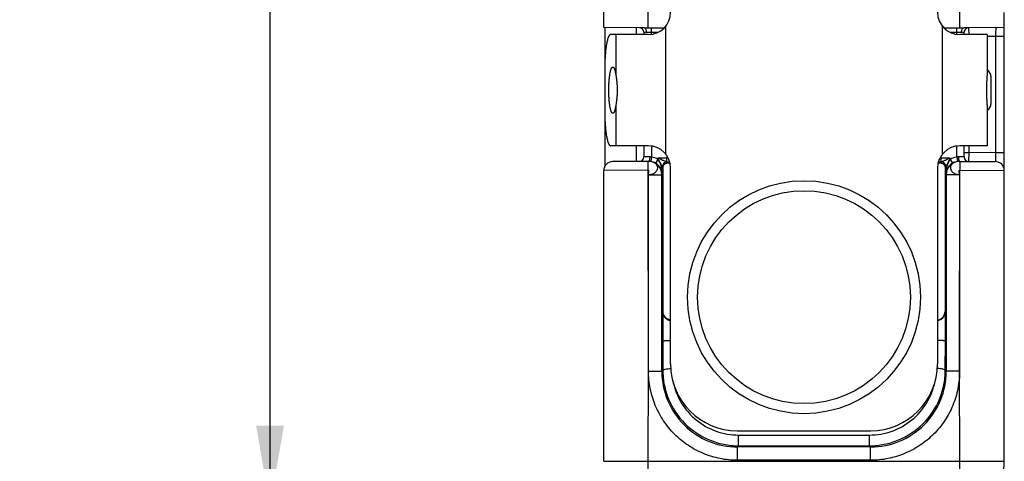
# Model space of a CAD drawing. Header units: inches. Extents: x 0 to 22, y 0 to 17.
# Tile 38 of 42: x 14 to 16.3, y 12.5 to 13.5. Entities that reach past the tile are written whole.
import ezdxf

# ---------------------------------------------------------------- set-up
doc = ezdxf.new("R2010")
doc.units = ezdxf.units.IN
doc.header["$LTSCALE"] = 1.21
doc.header["$MEASUREMENT"] = 0
doc.layers.get('0').update_dxf_attribs({"linetype": 'CONTINUOUS'})
for name, color, linetype in [('02___PRT_ALL_AXES', 7, 'CONTINUOUS'), ('DIMENSIONS', 7, 'CONTINUOUS'), ('FEATURES', 7, 'CONTINUOUS')]:
    doc.layers.add(name, color=color, linetype=linetype)
doc.styles.get("Standard").update_dxf_attribs({"font": 'txt', "width": 0.8})
doc.dimstyles.new('DIMSTYLE_1', dxfattribs={"dimtxt": 0.125, "dimasz": 0.18, "dimexe": 0.125, "dimexo": 0.0625, "dimgap": 0.0625, "dimtad": 0, "dimtih": 1, "dimtoh": 1, "dimzin": 4, "dimdsep": 46, "dimtxsty": 'STANDARD', "dimblk": '_FILLED', "dimblk1": '_FILLED', "dimblk2": '_FILLED', "dimcen": 0.09, "dimadec": 0, "dimazin": 0, "dimtp": 0.001, "dimtm": 0.001, "dimtfac": 1, "dimtofl": 0, "dimtmove": 0, "dimatfit": 3, "dimldrblk": '_FILLED', "dimfxl": 1, "dimtolj": 1, "dimtzin": 4, "dimarcsym": 0})

# ---------------------------------------------------------------- blocks, each defined once
blk = doc.blocks.new('_FILLED')
at = {"color": 0, "linetype": 'BYBLOCK'}
blk.add_solid([(0, 0), (-1, 0.174), (-1, -0.174)], dxfattribs=at)
blk = doc.blocks.new('*D5')
at = {"layer": 'DIMENSIONS', "color": 2, "linetype": 'CONTINUOUS'}
for p, q in [((15.317, 15.1669), (14.4775, 15.1669)), ((14.6025, 15.1669), (14.6025, 13.9006)), ((14.6025, 12.3842), (14.6025, 13.6506)), ((15.39, 12.3842), (14.4775, 12.3842))]:
    blk.add_line(p, q, dxfattribs=at)
at = {"layer": 'DIMENSIONS', "color": 2, "linetype": 'CONTINUOUS', "xscale": 0.18, "yscale": 0.18, "zscale": 0.18}
for p, rotation in [((14.6025, 15.1669), 90), ((14.6025, 12.3842), 270)]:
    blk.add_blockref('_FILLED', p, dxfattribs=dict(at, rotation=rotation))
at = {"layer": 'DIMENSIONS', "color": 2, "linetype": 'CONTINUOUS', "insert": (14.6025, 13.8381), "char_height": 0.125, "width": 1.125, "attachment_point": 2, "line_spacing_factor": 0.9}
blk.add_mtext('2.78{\\Ftxt.shx;\\W1.000000;\\H0.125000; }[70.7]', dxfattribs=at)

msp = doc.modelspace()

# ---------------------------------------------------------------- linework, layer by layer
at = {"color": 7, "linetype": 'CONTINUOUS'}
for p, q in [((15.3525, 13.4587), (15.3525, 15.1399)), ((15.4525, 13.4579), (15.4525, 13.5178)), ((16.1525, 13.4579), (16.1525, 13.5178)), ((16.2525, 12.4842), (16.2525, 13.4921)), ((15.4425, 13.4579), (15.3525, 13.4587)), ((15.4425, 13.4579), (15.4881, 13.4579)), ((15.4595, 13.4435), (15.4595, 13.4579)), ((16.1169, 13.4579), (16.1625, 13.4579)), ((16.1455, 13.4435), (16.1455, 13.4579)), ((16.2525, 13.4587), (16.1625, 13.4579)), ((16.1724, 13.458), (16.1725, 13.443)), ((15.4425, 13.448), (15.4425, 13.4429)), ((15.4425, 13.448), (15.4488, 13.4479)), ((15.4488, 13.4479), (15.4742, 13.4479)), ((16.1308, 13.4479), (16.1562, 13.4479)), ((16.1562, 13.4479), (16.1625, 13.448)), ((16.1625, 13.4429), (16.1625, 13.448)), ((16.2325, 13.4385), (16.2139, 13.4384)), ((16.2325, 13.4385), (16.2325, 13.1773)), ((16.2525, 13.4385), (16.2325, 13.4385)), ((16.2225, 13.3491), (16.2225, 13.2867)), ((15.4425, 13.1929), (15.4425, 13.1678)), ((15.4595, 13.1924), (15.4595, 13.1676)), ((16.1455, 13.1676), (16.1455, 13.1924)), ((16.1625, 13.1678), (16.1625, 13.1929)), ((16.1725, 13.1929), (16.1725, 13.1778)), ((15.4557, 13.168), (15.4425, 13.1678)), ((15.4595, 13.1676), (15.4581, 13.1577)), ((15.4741, 13.1625), (15.4741, 13.1654)), ((15.4945, 13.1654), (15.4741, 13.1654)), ((15.4943, 13.1564), (15.4945, 13.1654)), ((15.4945, 13.1696), (15.4945, 13.1654)), ((15.4972, 13.1654), (15.4945, 13.1654)), ((16.1106, 13.1654), (16.1079, 13.1654)), ((16.1106, 13.1654), (16.1106, 13.1696)), ((16.1108, 13.1564), (16.1106, 13.1654)), ((16.1309, 13.1654), (16.1106, 13.1654)), ((16.1309, 13.1654), (16.1309, 13.1625)), ((16.1455, 13.1676), (16.147, 13.1577)), ((16.1625, 13.1678), (16.1494, 13.168)), ((16.1625, 13.1778), (16.1725, 13.1778)), ((16.1725, 13.1778), (16.1724, 13.1578)), ((16.2325, 13.1773), (16.1725, 13.1778)), ((16.2525, 13.1773), (16.2325, 13.1773)), ((16.2325, 13.1773), (16.2327, 13.1573)), ((15.4539, 13.158), (15.3723, 13.1573)), ((15.4525, 13.138), (15.4523, 13.158)), ((15.4557, 13.158), (15.4539, 13.158)), ((15.4741, 13.1625), (15.469, 13.1539)), ((15.4841, 13.128), (15.4841, 13.1464)), ((15.4858, 13.1447), (15.4841, 13.1464)), ((15.4858, 12.8206), (15.4858, 13.1447)), ((15.4961, 13.1544), (15.4941, 13.1564)), ((15.5025, 12.7029), (15.5025, 13.1429)), ((16.1025, 13.1429), (16.1025, 12.7029)), ((16.1109, 13.1564), (16.109, 13.1544)), ((16.1209, 13.1464), (16.1193, 13.1447)), ((16.1193, 13.1447), (16.1193, 12.8206)), ((16.1209, 13.1464), (16.1209, 13.128)), ((16.1309, 13.1625), (16.136, 13.1539)), ((16.1512, 13.158), (16.2327, 13.1573)), ((16.1527, 13.158), (16.1525, 13.138)), ((15.4525, 13.138), (15.3525, 13.1373)), ((15.3525, 12.4842), (15.3525, 13.1373)), ((15.4529, 12.6864), (15.4525, 13.138)), ((15.4529, 12.6864), (15.453, 13.128)), ((15.453, 13.128), (15.483, 13.128)), ((15.483, 12.6864), (15.483, 13.128)), ((15.4841, 13.128), (15.483, 13.128)), ((16.122, 13.128), (16.1209, 13.128)), ((16.122, 13.128), (16.122, 12.6864)), ((16.152, 13.128), (16.122, 13.128)), ((16.152, 13.128), (16.1521, 12.6864)), ((16.1521, 12.6864), (16.1525, 13.138)), ((16.1525, 13.138), (16.2525, 13.1373)), ((15.4858, 12.8206), (15.4849, 12.8197)), ((15.4849, 12.8197), (15.4849, 12.7539)), ((16.1202, 12.8197), (16.1193, 12.8206)), ((16.1202, 12.7539), (16.1202, 12.8197)), ((15.4849, 12.7539), (15.4851, 12.6885)), ((16.1199, 12.6885), (16.1202, 12.7539)), ((15.4525, 12.4842), (15.4529, 12.6864)), ((15.453, 12.6864), (15.483, 12.6864)), ((15.483, 12.6864), (15.4851, 12.6885)), ((16.1199, 12.6885), (16.122, 12.6864)), ((16.152, 12.6864), (16.122, 12.6864)), ((16.1525, 12.4842), (16.1521, 12.6864)), ((15.6525, 12.5529), (15.9525, 12.5529)), ((15.6556, 12.5191), (15.6556, 12.5432)), ((15.6556, 12.5432), (15.9494, 12.5432)), ((15.9494, 12.5191), (15.9494, 12.5432)), ((15.653, 12.5165), (15.6556, 12.5191)), ((15.653, 12.4865), (15.653, 12.5165)), ((15.952, 12.5165), (15.653, 12.5165)), ((15.6556, 12.5191), (15.9494, 12.5191)), ((15.9494, 12.5191), (15.952, 12.5165)), ((15.952, 12.4865), (15.952, 12.5165)), ((15.3525, 12.4842), (16.2525, 12.4842)), ((15.4525, 12.3841), (15.4525, 12.4842)), ((15.952, 12.4865), (15.653, 12.4865)), ((16.1525, 12.384), (16.1525, 12.4842))]:
    msp.add_line(p, q, dxfattribs=at)
at = {"color": 3, "linetype": 'CONTINUOUS'}
for p, q in [((15.355, 13.4587), (15.355, 13.3807)), ((15.425, 13.4581), (15.425, 13.4429)), ((15.355, 13.2552), (15.355, 13.1465)), ((15.425, 13.1929), (15.425, 13.1578))]:
    msp.add_line(p, q, dxfattribs=at)
at = {"color": 7, "linetype": 'CONTINUOUS'}
for points in [[(15.4587, 13.1575), (15.4583, 13.1575), (15.4572, 13.1578), (15.4557, 13.158)], [(16.1512, 13.158), (16.1493, 13.1579), (16.1477, 13.1577), (16.1466, 13.1575), (16.1464, 13.1575)]]:
    msp.add_lwpolyline(points, dxfattribs=at)
for radius in [0.2617, 0.2391]:
    msp.add_circle((15.8025, 12.8529), radius, dxfattribs=at)
for centre, radius, start, end in [((15.4325, 13.448), 0.01, 0, 89.5001), ((16.1725, 13.448), 0.01, 90.5, 179.9999), ((16.2075, 13.3491), 0.015, 0, 64.4208), ((16.2075, 13.2867), 0.015, 295.5792, 360), ((15.4325, 13.1678), 0.01, 270.5, 360), ((16.1725, 13.1678), 0.01, 180, 269.5001), ((15.3725, 13.1373), 0.02, 90.5, 180), ((15.453, 13.128), 0.03, 359.9987, 89.1245), ((15.4538, 13.128), 0.03, 81.7106, 88.0862), ((15.4533, 13.1274), 0.0308, 36.6344, 59.3967), ((15.4533, 13.1273), 0.0308, 30.3115, 36.6369), ((15.4533, 13.1273), 0.0308, 28.3641, 30.3091), ((15.4941, 13.1464), 0.01, 90.0033, 179.9967), ((15.4941, 13.1464), 0.01, 90.1225, 180.0024), ((15.4946, 12.0233), 1.1331, 89.7003, 90.0251), ((16.1108, 11.948), 1.2084, 89.9903, 90.2952), ((16.1109, 13.1464), 0.01, 0.0033, 89.9967), ((16.111, 13.1464), 0.01, 0.0034, 89.8781), ((16.152, 13.128), 0.03, 89.5079, 180.0013), ((16.1517, 13.1273), 0.0308, 149.6907, 151.6359), ((16.1517, 13.1273), 0.0308, 143.3629, 149.6883), ((16.1517, 13.1274), 0.0308, 120.5862, 143.3825), ((16.1513, 13.128), 0.03, 91.486, 98.289), ((16.2325, 13.1373), 0.02, 0, 89.5), ((15.4534, 13.1274), 0.0307, 23.6729, 28.3614), ((15.4538, 13.1275), 0.0303, 0.9646, 23.7339), ((16.1513, 13.1275), 0.0304, 156.3071, 178.9942), ((16.1516, 13.1274), 0.0307, 151.6386, 156.3269), ((15.6525, 12.7029), 0.15, 180, 270), ((15.9525, 12.7029), 0.15, 270, 360), ((15.653, 12.6864), 0.17, 179.9925, 270.0075), ((15.9521, 12.6864), 0.17, 269.9925, 0.0075)]:
    msp.add_arc(centre, radius, start, end, dxfattribs=at)
for centre, start_param, end_param in [((15.5057, 13.1547), -2.077118, -1.801695), ((16.0993, 13.1547), -1.339898, -1.064475)]:
    msp.add_ellipse(centre, major_axis=(0.02, 0), ratio=0.017455, start_param=start_param, end_param=end_param, dxfattribs=at)
for points, knots in [([(15.4488, 13.4479), (15.4488, 13.4492), (15.4485, 13.4517), (15.4472, 13.4549), (15.4452, 13.4573), (15.4434, 13.4579), (15.4425, 13.4579)], [0, 0, 0, 0, 0.299065, 0.572703, 0.804004, 1, 1, 1, 1]), ([(16.1562, 13.4479), (16.1562, 13.4492), (16.1566, 13.4517), (16.1578, 13.4549), (16.1598, 13.4573), (16.1617, 13.4579), (16.1625, 13.4579)], [0, 0, 0, 0, 0.299867, 0.574096, 0.805173, 1, 1, 1, 1]), ([(16.2359, 13.4586), (16.2356, 13.4586), (16.2348, 13.4582), (16.234, 13.4569), (16.2335, 13.4551), (16.233, 13.4515), (16.2326, 13.4459), (16.2325, 13.4411), (16.2325, 13.4385)], [0, 0, 0, 0, 0.049917, 0.113926, 0.204529, 0.323781, 0.633693, 1, 1, 1, 1]), ([(15.4557, 13.168), (15.4557, 13.1668), (15.4556, 13.1644), (15.4552, 13.1612), (15.4547, 13.1592), (15.4539, 13.158), (15.4535, 13.158)], [0, 0, 0, 0, 0.362704, 0.674165, 0.890773, 1, 1, 1, 1]), ([(15.4841, 13.1464), (15.484, 13.1464), (15.4838, 13.1468), (15.4834, 13.1474), (15.4829, 13.1484), (15.4821, 13.1498), (15.4811, 13.1519), (15.4797, 13.1544), (15.4783, 13.1571), (15.4765, 13.1608), (15.4751, 13.1635), (15.4741, 13.1654)], [0, 0, 0, 0, 0.017323, 0.054545, 0.104601, 0.161938, 0.289195, 0.425391, 0.566206, 0.709625, 1, 1, 1, 1]), ([(15.4943, 13.1564), (15.4937, 13.1564), (15.4925, 13.1569), (15.4905, 13.1579), (15.488, 13.159), (15.4844, 13.1606), (15.4797, 13.1628), (15.476, 13.1645), (15.4741, 13.1654)], [0, 0, 0, 0, 0.070158, 0.178, 0.304613, 0.438517, 0.71662, 1, 1, 1, 1]), ([(16.1309, 13.1654), (16.129, 13.1645), (16.1253, 13.1628), (16.1206, 13.1606), (16.117, 13.159), (16.1146, 13.1579), (16.1125, 13.1569), (16.1113, 13.1564), (16.1108, 13.1564)], [0, 0, 0, 0, 0.283387, 0.561489, 0.695405, 0.821982, 0.929861, 1, 1, 1, 1]), ([(16.1309, 13.1654), (16.13, 13.1635), (16.1286, 13.1608), (16.1267, 13.1571), (16.1253, 13.1544), (16.124, 13.1519), (16.1229, 13.1498), (16.1221, 13.1484), (16.1216, 13.1474), (16.1212, 13.1468), (16.1211, 13.1464), (16.121, 13.1464)], [0, 0, 0, 0, 0.290387, 0.433809, 0.574627, 0.710822, 0.838078, 0.895411, 0.94547, 0.982696, 1, 1, 1, 1]), ([(16.1494, 13.168), (16.1493, 13.1668), (16.1494, 13.1644), (16.1499, 13.1612), (16.1504, 13.1592), (16.1511, 13.158), (16.1515, 13.158)], [0, 0, 0, 0, 0.362697, 0.674156, 0.890768, 1, 1, 1, 1]), ([(15.453, 13.128), (15.4557, 13.1282), (15.4609, 13.1291), (15.4677, 13.1324), (15.4724, 13.1374), (15.4742, 13.1436), (15.4723, 13.1497), (15.4674, 13.1544), (15.4606, 13.1574), (15.4555, 13.158), (15.4528, 13.158)], [0, 0, 0, 0, 0.144424, 0.278801, 0.39736, 0.502785, 0.607283, 0.723729, 0.856372, 1, 1, 1, 1]), ([(15.4841, 13.128), (15.4841, 13.134), (15.483, 13.1431), (15.4792, 13.1546), (15.4761, 13.1601), (15.4741, 13.1625)], [0, 0, 0, 0, 0.492191, 0.743141, 1, 1, 1, 1]), ([(15.4841, 13.1464), (15.4841, 13.1464), (15.4841, 13.1464), (15.4841, 13.1464), (15.4841, 13.1464)], [0, 0, 0, 0, 0.415595, 1, 1, 1, 1]), ([(15.4858, 13.1447), (15.4858, 13.147), (15.4873, 13.1506), (15.4915, 13.1538), (15.4945, 13.1544), (15.4961, 13.1544)], [0, 0, 0, 0, 0.439392, 0.697069, 1, 1, 1, 1]), ([(15.4941, 13.1564), (15.4941, 13.1564), (15.4941, 13.1564), (15.4941, 13.1564), (15.4941, 13.1564)], [0, 0, 0, 0, 0.376952, 1, 1, 1, 1]), ([(16.109, 13.1544), (16.1105, 13.1544), (16.1135, 13.1538), (16.1177, 13.1506), (16.1192, 13.147), (16.1193, 13.1447)], [0, 0, 0, 0, 0.302931, 0.560608, 1, 1, 1, 1]), ([(16.111, 13.1564), (16.111, 13.1564), (16.111, 13.1564), (16.1109, 13.1564), (16.1109, 13.1564)], [0, 0, 0, 0, 0.62229, 1, 1, 1, 1]), ([(16.1309, 13.1625), (16.1289, 13.1601), (16.1258, 13.1546), (16.122, 13.1431), (16.121, 13.134), (16.1209, 13.128)], [0, 0, 0, 0, 0.256859, 0.507809, 1, 1, 1, 1]), ([(16.121, 13.1464), (16.1209, 13.1464), (16.1209, 13.1464), (16.1209, 13.1464), (16.1209, 13.1464)], [0, 0, 0, 0, 0.584438, 1, 1, 1, 1]), ([(16.1523, 13.158), (16.1496, 13.158), (16.1444, 13.1574), (16.1376, 13.1544), (16.1327, 13.1497), (16.1309, 13.1436), (16.1326, 13.1374), (16.1374, 13.1324), (16.1441, 13.1291), (16.1493, 13.1281), (16.152, 13.128)], [0, 0, 0, 0, 0.143631, 0.276269, 0.392713, 0.497214, 0.602641, 0.7212, 0.855575, 1, 1, 1, 1]), ([(15.453, 13.128), (15.453, 13.129), (15.4532, 13.1306), (15.4536, 13.1327), (15.4539, 13.1343), (15.4541, 13.1357), (15.454, 13.1369), (15.4535, 13.1379), (15.4528, 13.138), (15.4525, 13.138)], [0, 0, 0, 0, 0.279015, 0.434404, 0.584734, 0.718453, 0.82662, 0.910374, 1, 1, 1, 1]), ([(16.152, 13.128), (16.152, 13.129), (16.1518, 13.1306), (16.1514, 13.1327), (16.1511, 13.1343), (16.1509, 13.1357), (16.151, 13.1369), (16.1515, 13.1379), (16.1522, 13.138), (16.1525, 13.138)], [0, 0, 0, 0, 0.279276, 0.43451, 0.584512, 0.717908, 0.825996, 0.910108, 1, 1, 1, 1]), ([(15.4849, 12.8197), (15.4849, 12.8176), (15.4857, 12.8134), (15.489, 12.8074), (15.4946, 12.8024), (15.4997, 12.8006), (15.5025, 12.8002)], [0, 0, 0, 0, 0.218468, 0.449741, 0.706935, 1, 1, 1, 1]), ([(15.5024, 12.8013), (15.4998, 12.8017), (15.495, 12.8037), (15.4896, 12.8086), (15.4865, 12.8144), (15.4858, 12.8186), (15.4858, 12.8206)], [0, 0, 0, 0, 0.291819, 0.548452, 0.780342, 1, 1, 1, 1]), ([(16.1026, 12.8013), (16.1052, 12.8017), (16.11, 12.8037), (16.1154, 12.8086), (16.1185, 12.8144), (16.1192, 12.8186), (16.1193, 12.8206)], [0, 0, 0, 0, 0.291819, 0.548452, 0.780342, 1, 1, 1, 1]), ([(16.1202, 12.8197), (16.1201, 12.8176), (16.1193, 12.8134), (16.1161, 12.8074), (16.1104, 12.8024), (16.1053, 12.8006), (16.1026, 12.8003)], [0, 0, 0, 0, 0.218484, 0.449792, 0.707051, 1, 1, 1, 1]), ([(15.4849, 12.7539), (15.4849, 12.754), (15.4855, 12.7544), (15.4864, 12.7547), (15.488, 12.755), (15.4912, 12.7554), (15.496, 12.7557), (15.5002, 12.7559), (15.5025, 12.7559)], [0, 0, 0, 0, 0.029529, 0.089103, 0.180513, 0.301512, 0.617707, 1, 1, 1, 1]), ([(16.1202, 12.7539), (16.1201, 12.754), (16.1196, 12.7544), (16.1186, 12.7547), (16.117, 12.755), (16.1139, 12.7554), (16.109, 12.7557), (16.1048, 12.7559), (16.1026, 12.7559)], [0, 0, 0, 0, 0.02953, 0.089104, 0.180514, 0.301514, 0.61771, 1, 1, 1, 1]), ([(15.653, 12.4865), (15.6399, 12.4865), (15.6137, 12.489), (15.576, 12.5005), (15.5412, 12.5191), (15.5107, 12.5441), (15.4857, 12.5746), (15.4702, 12.6036), (15.4613, 12.6283), (15.4566, 12.6474), (15.4537, 12.6668), (15.4529, 12.6799), (15.4529, 12.6864)], [0, 0, 0, 0, 0.124912, 0.249867, 0.374849, 0.499845, 0.624844, 0.749826, 0.812393, 0.874928, 0.937475, 1, 1, 1, 1]), ([(15.4851, 12.6885), (15.4851, 12.6888), (15.4856, 12.6894), (15.4874, 12.6905), (15.4911, 12.6915), (15.4968, 12.6923), (15.5012, 12.6925), (15.5035, 12.6926)], [0, 0, 0, 0, 0.043766, 0.110208, 0.324754, 0.633525, 1, 1, 1, 1]), ([(15.4851, 12.6885), (15.4852, 12.6775), (15.4874, 12.6554), (15.5003, 12.613), (15.5318, 12.5659), (15.5792, 12.5343), (15.622, 12.5213), (15.6444, 12.5191), (15.6556, 12.5191)], [0, 0, 0, 0, 0.124274, 0.248732, 0.497431, 0.747601, 0.873731, 1, 1, 1, 1]), ([(15.9494, 12.5191), (15.9606, 12.5191), (15.983, 12.5213), (16.0258, 12.5343), (16.0732, 12.5659), (16.1047, 12.613), (16.1176, 12.6554), (16.1199, 12.6775), (16.1199, 12.6885)], [0, 0, 0, 0, 0.126268, 0.252398, 0.502567, 0.751267, 0.875726, 1, 1, 1, 1]), ([(16.1521, 12.6864), (16.1521, 12.6799), (16.1513, 12.6668), (16.1485, 12.6474), (16.1437, 12.6283), (16.1349, 12.6036), (16.1194, 12.5746), (16.0943, 12.5441), (16.0638, 12.5191), (16.029, 12.5005), (15.9913, 12.489), (15.9651, 12.4865), (15.952, 12.4865)], [0, 0, 0, 0, 0.062525, 0.125072, 0.187607, 0.250174, 0.375156, 0.500155, 0.625151, 0.750133, 0.875088, 1, 1, 1, 1]), ([(16.1199, 12.6885), (16.1199, 12.6888), (16.1195, 12.6894), (16.1176, 12.6905), (16.1139, 12.6915), (16.1082, 12.6923), (16.1039, 12.6925), (16.1015, 12.6926)], [0, 0, 0, 0, 0.043766, 0.110208, 0.324754, 0.633525, 1, 1, 1, 1]), ([(15.5082, 12.663), (15.5116, 12.6465), (15.5243, 12.6142), (15.5584, 12.5749), (15.6039, 12.5491), (15.6384, 12.5432), (15.6556, 12.5432)], [0, 0, 0, 0, 0.247809, 0.497113, 0.748031, 1, 1, 1, 1]), ([(15.9494, 12.5432), (15.9666, 12.5432), (16.0012, 12.5491), (16.0467, 12.5749), (16.0808, 12.6142), (16.0934, 12.6464), (16.0968, 12.663)], [0, 0, 0, 0, 0.251968, 0.502885, 0.75219, 1, 1, 1, 1]), ([(16.1525, 12.3842), (16.1655, 12.3842), (16.1918, 12.3894), (16.2251, 12.4117), (16.2473, 12.4449), (16.2525, 12.4712), (16.2525, 12.4842)], [0, 0, 0, 0, 0.250024, 0.500025, 0.750011, 1, 1, 1, 1])]:
    msp.add_open_spline(points, degree=3, knots=knots, dxfattribs=at)
for points in [[(15.4595, 13.1676), (15.4583, 13.1679), (15.457, 13.168), (15.4557, 13.168)], [(15.4741, 13.1625), (15.4697, 13.1651), (15.4646, 13.1669), (15.4595, 13.1676)], [(16.1455, 13.1676), (16.1404, 13.1669), (16.1354, 13.1651), (16.1309, 13.1625)], [(16.1494, 13.168), (16.1481, 13.168), (16.1468, 13.1679), (16.1455, 13.1676)], [(15.469, 13.1539), (15.4657, 13.1558), (15.4619, 13.1572), (15.4581, 13.1577)], [(16.147, 13.1577), (16.1431, 13.1572), (16.1393, 13.1558), (16.136, 13.1539)]]:
    msp.add_open_spline(points, degree=3, dxfattribs=at)
at = {"layer": '02___PRT_ALL_AXES', "color": 7, "linetype": 'CONTINUOUS'}
for p, q in [((15.3798, 13.4429), (15.3798, 13.3512)), ((16.2139, 13.4429), (16.2139, 13.3512)), ((15.3798, 13.2847), (15.3798, 13.1929)), ((16.2139, 13.2847), (16.2139, 13.1929))]:
    msp.add_line(p, q, dxfattribs=at)
for points, knots in [([(15.3638, 13.3179), (15.3638, 13.3213), (15.3639, 13.328), (15.3644, 13.3361), (15.3649, 13.3424), (15.3653, 13.3467), (15.3659, 13.3508), (15.3664, 13.3546), (15.3671, 13.358), (15.3678, 13.3611), (15.3685, 13.3637), (15.3692, 13.3656), (15.3698, 13.3669), (15.3702, 13.3677), (15.3706, 13.3684), (15.3711, 13.3689), (15.3715, 13.3694), (15.372, 13.3697), (15.3724, 13.3699), (15.3727, 13.3699), (15.3729, 13.3699)], [0, 0, 0, 0, 0.187584, 0.368277, 0.45385, 0.535215, 0.611643, 0.682426, 0.746947, 0.804685, 0.855185, 0.898169, 0.916799, 0.933521, 0.948378, 0.96145, 0.972869, 0.982847, 0.991726, 1, 1, 1, 1]), ([(15.3729, 13.3699), (15.373, 13.3699), (15.3734, 13.3699), (15.3739, 13.3696), (15.3744, 13.3692), (15.3749, 13.3687), (15.3753, 13.368), (15.3758, 13.3671), (15.3763, 13.3661), (15.3767, 13.365), (15.3772, 13.3637), (15.3778, 13.3617), (15.3785, 13.3589), (15.3792, 13.3552), (15.3796, 13.3526), (15.3798, 13.3512)], [0, 0, 0, 0, 0.024142, 0.050456, 0.080641, 0.115806, 0.156581, 0.203316, 0.256198, 0.31531, 0.380626, 0.452068, 0.612859, 0.796285, 1, 1, 1, 1]), ([(15.3798, 13.3512), (15.3802, 13.3487), (15.3809, 13.3435), (15.3818, 13.3354), (15.3824, 13.3268), (15.3825, 13.3209), (15.3825, 13.3179)], [0, 0, 0, 0, 0.223663, 0.469888, 0.731182, 1, 1, 1, 1]), ([(16.2139, 13.2847), (16.2139, 13.2859), (16.2139, 13.2884), (16.2138, 13.2936), (16.2135, 13.3004), (16.2133, 13.3091), (16.2132, 13.3179), (16.2133, 13.3268), (16.2135, 13.3354), (16.2138, 13.3423), (16.2139, 13.3475), (16.2139, 13.35), (16.2139, 13.3512)], [0, 0, 0, 0, 0.053945, 0.111284, 0.234214, 0.365093, 0.500009, 0.634924, 0.7658, 0.888723, 0.946057, 1, 1, 1, 1]), ([(15.3729, 13.2659), (15.3727, 13.2659), (15.3724, 13.266), (15.372, 13.2662), (15.3715, 13.2665), (15.3711, 13.2669), (15.3706, 13.2675), (15.3702, 13.2682), (15.3698, 13.269), (15.3692, 13.2703), (15.3685, 13.2722), (15.3678, 13.2748), (15.3671, 13.2779), (15.3664, 13.2813), (15.3659, 13.285), (15.3653, 13.2891), (15.3649, 13.2935), (15.3644, 13.2997), (15.3639, 13.3079), (15.3638, 13.3146), (15.3638, 13.3179)], [0, 0, 0, 0, 0.008274, 0.017153, 0.027131, 0.03855, 0.051622, 0.066479, 0.083201, 0.101831, 0.144815, 0.195315, 0.253053, 0.317574, 0.388357, 0.464785, 0.54615, 0.631723, 0.812416, 1, 1, 1, 1]), ([(15.3825, 13.3179), (15.3825, 13.3149), (15.3824, 13.309), (15.3818, 13.3004), (15.3809, 13.2923), (15.3802, 13.2872), (15.3798, 13.2847)], [0, 0, 0, 0, 0.26881, 0.530104, 0.776333, 1, 1, 1, 1]), ([(15.3798, 13.2847), (15.3796, 13.2833), (15.3792, 13.2807), (15.3785, 13.2769), (15.3778, 13.2742), (15.3772, 13.2722), (15.3767, 13.2709), (15.3763, 13.2698), (15.3758, 13.2688), (15.3753, 13.2679), (15.3749, 13.2672), (15.3744, 13.2666), (15.3739, 13.2662), (15.3734, 13.266), (15.373, 13.2659), (15.3729, 13.2659)], [0, 0, 0, 0, 0.203715, 0.387141, 0.547932, 0.619374, 0.68469, 0.743802, 0.796684, 0.843419, 0.884194, 0.919359, 0.949544, 0.975858, 1, 1, 1, 1])]:
    msp.add_open_spline(points, degree=3, knots=knots, dxfattribs=at)
at = {"layer": 'FEATURES', "color": 7, "linetype": 'CONTINUOUS'}
for p, q in [((15.4911, 13.4611), (15.4911, 13.1747)), ((16.1139, 13.1747), (16.1139, 13.4611)), ((15.4525, 13.4429), (15.3678, 13.4429)), ((16.2139, 13.4429), (16.1525, 13.4429)), ((15.3548, 13.3679), (15.3548, 13.2679)), ((15.4525, 13.1929), (15.3678, 13.1929)), ((16.2139, 13.1929), (16.1525, 13.1929))]:
    msp.add_line(p, q, dxfattribs=at)
for centre, start, end in [((15.4525, 13.4929), 270, 360), ((16.1525, 13.4929), 180, 270), ((15.4525, 13.1429), 0, 90), ((16.1525, 13.1429), 90, 180)]:
    msp.add_arc(centre, 0.05, start, end, dxfattribs=at)
for points, knots in [([(15.3678, 13.4429), (15.3676, 13.4429), (15.3672, 13.4429), (15.3665, 13.4426), (15.3659, 13.4421), (15.3652, 13.4415), (15.3646, 13.4407), (15.364, 13.4397), (15.3634, 13.4385), (15.3628, 13.4372), (15.3622, 13.4357), (15.3614, 13.4334), (15.3605, 13.4301), (15.3595, 13.4257), (15.3586, 13.4208), (15.3577, 13.4154), (15.357, 13.4095), (15.3563, 13.4032), (15.3556, 13.3942), (15.355, 13.3824), (15.3548, 13.3728), (15.3548, 13.3679)], [0, 0, 0, 0, 0.008271, 0.017153, 0.027131, 0.038547, 0.051618, 0.066478, 0.083204, 0.101831, 0.122372, 0.14482, 0.195326, 0.253059, 0.317583, 0.388362, 0.464781, 0.546157, 0.631748, 0.812375, 1, 1, 1, 1]), ([(15.3548, 13.2679), (15.3548, 13.2631), (15.355, 13.2535), (15.3556, 13.2417), (15.3563, 13.2327), (15.357, 13.2264), (15.3577, 13.2205), (15.3586, 13.2151), (15.3595, 13.2101), (15.3605, 13.2057), (15.3614, 13.2025), (15.3622, 13.2002), (15.3628, 13.1987), (15.3634, 13.1974), (15.364, 13.1962), (15.3646, 13.1952), (15.3652, 13.1944), (15.3659, 13.1938), (15.3665, 13.1933), (15.3672, 13.193), (15.3676, 13.1929), (15.3678, 13.1929)], [0, 0, 0, 0, 0.187625, 0.368252, 0.453843, 0.535219, 0.611638, 0.682417, 0.746941, 0.804674, 0.85518, 0.877628, 0.898169, 0.916796, 0.933522, 0.948382, 0.961453, 0.972869, 0.982847, 0.991729, 1, 1, 1, 1])]:
    msp.add_open_spline(points, degree=3, knots=knots, dxfattribs=at)

# ---------------------------------------------------------------- dimensions: what is measured, and where the dimension line sits
at = {"layer": 'DIMENSIONS', "color": 2, "linetype": 'CONTINUOUS'}
dim = msp.add_linear_dim(base=(14.6025, 12.3842), p1=(15.3795, 15.1669), p2=(15.4525, 12.3842), angle=270, dimstyle='DIMSTYLE_1', dxfattribs=at)
dim.commit()
dim.dimension.update_dxf_attribs({"geometry": '*D5', "text_midpoint": (14.6025, 13.7756), "dimtype": 160})

doc.saveas('drawing.dxf')
